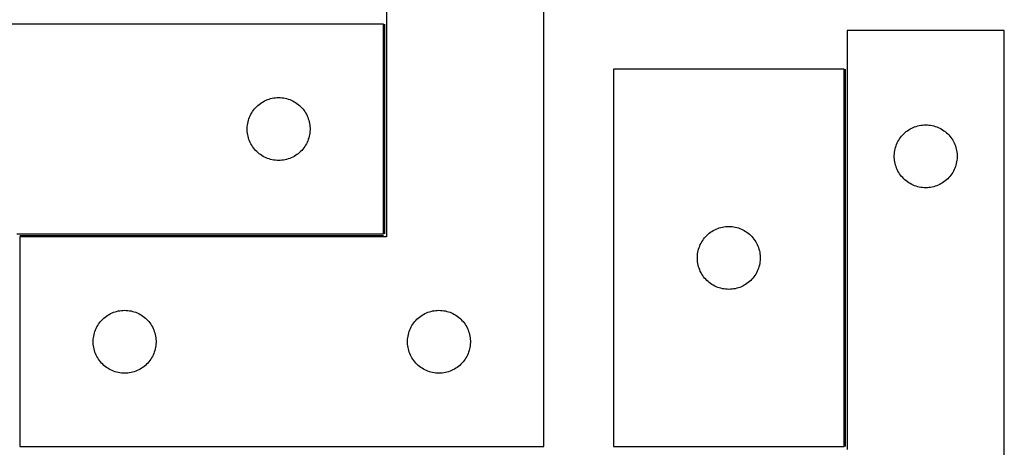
# Model space of a CAD drawing. Header units: millimetres. Extents: x 7 to 1493, y 7 to 2993.
# Tile 12 of 13: x 1024 to 1493, y 2503 to 2707. Entities that reach past the tile are written whole.
import ezdxf

# ---------------------------------------------------------------- set-up
doc = ezdxf.new("R2010")
doc.units = ezdxf.units.MM
doc.layers.add('COMMON', color=5, linetype='CONTINUOUS', true_color=0x0000ff)
doc.layers.add('CUT', color=7, linetype='CONTINUOUS', true_color=0x000000)

msp = doc.modelspace()

# ---------------------------------------------------------------- linework, layer by layer
at = {"layer": 'COMMON'}
for p, q in [((1197.896201, 2604.615022), (1197.896201, 2704.615022)), ((1417.736961, 2503.115021), (1417.736961, 2683.115021)), ((1023.646201, 2603.865021), (1197.1462, 2603.865021))]:
    msp.add_line(p, q, dxfattribs=at)
at = {"layer": 'CUT'}
for p, q in [((1198.646201, 2803.115021), (1198.646201, 2603.115021)), ((1273.646201, 2503.115021), (1273.646201, 2803.115021)), ((1197.1462, 2704.615022), (947.1462, 2704.615022)), ((1197.1462, 2604.615022), (1197.1462, 2704.615022)), ((1493.486961, 2701.61502), (1418.486961, 2701.61502)), ((1418.486961, 2701.61502), (1418.486961, 2501.61502)), ((1493.486961, 2401.61502), (1493.486961, 2701.61502)), ((1416.98696, 2683.115021), (1306.98696, 2683.115021)), ((1306.98696, 2683.115021), (1306.98696, 2503.115021)), ((1416.98696, 2503.115021), (1416.98696, 2683.115021)), ((1143.326133, 2669.120438), (1144.077919, 2669.297857)), ((1144.077919, 2669.297857), (1144.837841, 2669.436341)), ((1144.837841, 2669.436341), (1145.603885, 2669.53552)), ((1145.603885, 2669.53552), (1146.374019, 2669.595134)), ((1146.374019, 2669.595134), (1147.1462, 2669.615022)), ((1147.1462, 2669.615022), (1147.918381, 2669.595134)), ((1147.918381, 2669.595134), (1148.688515, 2669.53552)), ((1148.688515, 2669.53552), (1149.454559, 2669.436341)), ((1149.454559, 2669.436341), (1150.214481, 2669.297857)), ((1150.214481, 2669.297857), (1150.966267, 2669.120438)), ((1135.627993, 2664.22392), (1136.13792, 2664.804122)), ((1136.13792, 2664.804122), (1136.677038, 2665.357305)), ((1136.677038, 2665.357305), (1137.243918, 2665.882001)), ((1137.243918, 2665.882001), (1137.837058, 2666.376819)), ((1137.837058, 2666.376819), (1138.454884, 2666.840447)), ((1138.454884, 2666.840447), (1139.095757, 2667.271656)), ((1139.095757, 2667.271656), (1139.757979, 2667.669301)), ((1139.757979, 2667.669301), (1140.439793, 2668.032328)), ((1140.439793, 2668.032328), (1141.139391, 2668.359776)), ((1141.139391, 2668.359776), (1141.854919, 2668.650774)), ((1141.854919, 2668.650774), (1142.584478, 2668.904553)), ((1142.584478, 2668.904553), (1143.326133, 2669.120438)), ((1150.966267, 2669.120438), (1151.707923, 2668.904553)), ((1151.707923, 2668.904553), (1152.437481, 2668.650774)), ((1152.437481, 2668.650774), (1153.153009, 2668.359776)), ((1153.153009, 2668.359776), (1153.852607, 2668.032328)), ((1153.852607, 2668.032328), (1154.534421, 2667.669301)), ((1154.534421, 2667.669301), (1155.196643, 2667.271656)), ((1155.196643, 2667.271656), (1155.837516, 2666.840447)), ((1155.837516, 2666.840447), (1156.455342, 2666.376819)), ((1156.455342, 2666.376819), (1157.048482, 2665.882001)), ((1157.048482, 2665.882001), (1157.615362, 2665.357305)), ((1157.615362, 2665.357305), (1158.154481, 2664.804122)), ((1158.154481, 2664.804122), (1158.664407, 2664.22392)), ((1132.978862, 2659.543158), (1133.25134, 2660.265941)), ((1133.25134, 2660.265941), (1133.560666, 2660.973738)), ((1133.560666, 2660.973738), (1133.906018, 2661.664673)), ((1133.906018, 2661.664673), (1134.286481, 2662.336914)), ((1134.286481, 2662.336914), (1134.701045, 2662.988678)), ((1134.701045, 2662.988678), (1135.148611, 2663.618236)), ((1135.148611, 2663.618236), (1135.627993, 2664.22392)), ((1158.664407, 2664.22392), (1159.143789, 2663.618236)), ((1159.143789, 2663.618236), (1159.591355, 2662.988678)), ((1159.591355, 2662.988678), (1160.005919, 2662.336914)), ((1160.005919, 2662.336914), (1160.386382, 2661.664673)), ((1160.386382, 2661.664673), (1160.731734, 2660.973738)), ((1160.731734, 2660.973738), (1161.04106, 2660.265941)), ((1161.04106, 2660.265941), (1161.313538, 2659.543158)), ((1132.151173, 2655.001241), (1132.190937, 2655.772654)), ((1132.190937, 2655.772654), (1132.27036, 2656.540997)), ((1132.27036, 2656.540997), (1132.389231, 2657.304234)), ((1132.389231, 2657.304234), (1132.547234, 2658.060338)), ((1132.547234, 2658.060338), (1132.743952, 2658.807307)), ((1132.743952, 2658.807307), (1132.978862, 2659.543158)), ((1161.313538, 2659.543158), (1161.548448, 2658.807307)), ((1161.548448, 2658.807307), (1161.745166, 2658.060338)), ((1161.745166, 2658.060338), (1161.903169, 2657.304234)), ((1161.903169, 2657.304234), (1162.02204, 2656.540997)), ((1162.02204, 2656.540997), (1162.101463, 2655.772654)), ((1162.101463, 2655.772654), (1162.141227, 2655.001241)), ((1449.280554, 2655.032326), (1449.980152, 2655.359774)), ((1449.980152, 2655.359774), (1450.69568, 2655.650772)), ((1450.69568, 2655.650772), (1451.425238, 2655.904551)), ((1451.425238, 2655.904551), (1452.166894, 2656.120436)), ((1452.166894, 2656.120436), (1452.91868, 2656.297855)), ((1452.91868, 2656.297855), (1453.678602, 2656.436339)), ((1453.678602, 2656.436339), (1454.444646, 2656.535518)), ((1454.444646, 2656.535518), (1455.21478, 2656.595132)), ((1455.21478, 2656.595132), (1455.986961, 2656.61502)), ((1455.986961, 2656.61502), (1456.759142, 2656.595132)), ((1456.759142, 2656.595132), (1457.529276, 2656.535518)), ((1457.529276, 2656.535518), (1458.29532, 2656.436339)), ((1458.29532, 2656.436339), (1459.055242, 2656.297855)), ((1459.055242, 2656.297855), (1459.807028, 2656.120436)), ((1459.807028, 2656.120436), (1460.548683, 2655.904551)), ((1460.548683, 2655.904551), (1461.278242, 2655.650772)), ((1461.278242, 2655.650772), (1461.99377, 2655.359774)), ((1461.99377, 2655.359774), (1462.693368, 2655.032326)), ((1132.151173, 2654.228803), (1132.151173, 2655.001241)), ((1132.190937, 2653.45739), (1132.151173, 2654.228803)), ((1132.27036, 2652.689047), (1132.190937, 2653.45739)), ((1132.389231, 2651.925811), (1132.27036, 2652.689047)), ((1132.547234, 2651.169706), (1132.389231, 2651.925811)), ((1132.743952, 2650.422738), (1132.547234, 2651.169706)), ((1132.978862, 2649.686886), (1132.743952, 2650.422738)), ((1161.548448, 2650.422738), (1161.313538, 2649.686886)), ((1161.745166, 2651.169706), (1161.548448, 2650.422738)), ((1161.903169, 2651.925811), (1161.745166, 2651.169706)), ((1162.02204, 2652.689047), (1161.903169, 2651.925811)), ((1162.101463, 2653.45739), (1162.02204, 2652.689047)), ((1162.141227, 2654.228803), (1162.101463, 2653.45739)), ((1162.141227, 2655.001241), (1162.141227, 2654.228803)), ((1443.541806, 2649.988676), (1443.989372, 2650.618234)), ((1443.989372, 2650.618234), (1444.468754, 2651.223918)), ((1444.468754, 2651.223918), (1444.97868, 2651.80412)), ((1444.97868, 2651.80412), (1445.517799, 2652.357303)), ((1445.517799, 2652.357303), (1446.084679, 2652.881999)), ((1446.084679, 2652.881999), (1446.677819, 2653.376817)), ((1446.677819, 2653.376817), (1447.295644, 2653.840445)), ((1447.295644, 2653.840445), (1447.936518, 2654.271654)), ((1447.936518, 2654.271654), (1448.59874, 2654.669299)), ((1448.59874, 2654.669299), (1449.280554, 2655.032326)), ((1462.693368, 2655.032326), (1463.375182, 2654.669299)), ((1463.375182, 2654.669299), (1464.037404, 2654.271654)), ((1464.037404, 2654.271654), (1464.678277, 2653.840445)), ((1464.678277, 2653.840445), (1465.296103, 2653.376817)), ((1465.296103, 2653.376817), (1465.889243, 2652.881999)), ((1465.889243, 2652.881999), (1466.456123, 2652.357303)), ((1466.456123, 2652.357303), (1466.995241, 2651.80412)), ((1466.995241, 2651.80412), (1467.505168, 2651.223918)), ((1467.505168, 2651.223918), (1467.98455, 2650.618234)), ((1467.98455, 2650.618234), (1468.432116, 2649.988676)), ((1133.25134, 2648.964104), (1132.978862, 2649.686886)), ((1133.560666, 2648.256306), (1133.25134, 2648.964104)), ((1133.906018, 2647.565371), (1133.560666, 2648.256306)), ((1134.286481, 2646.89313), (1133.906018, 2647.565371)), ((1134.701045, 2646.241366), (1134.286481, 2646.89313)), ((1135.148611, 2645.611808), (1134.701045, 2646.241366)), ((1159.591355, 2646.241366), (1159.143789, 2645.611808)), ((1160.005919, 2646.89313), (1159.591355, 2646.241366)), ((1160.386382, 2647.565371), (1160.005919, 2646.89313)), ((1160.731734, 2648.256306), (1160.386382, 2647.565371)), ((1161.04106, 2648.964104), (1160.731734, 2648.256306)), ((1161.313538, 2649.686886), (1161.04106, 2648.964104)), ((1441.387995, 2645.060336), (1441.584713, 2645.807305)), ((1441.584713, 2645.807305), (1441.819623, 2646.543156)), ((1441.819623, 2646.543156), (1442.092101, 2647.265939)), ((1442.092101, 2647.265939), (1442.401427, 2647.973736)), ((1442.401427, 2647.973736), (1442.746779, 2648.664671)), ((1442.746779, 2648.664671), (1443.127242, 2649.336912)), ((1443.127242, 2649.336912), (1443.541806, 2649.988676)), ((1468.432116, 2649.988676), (1468.84668, 2649.336912)), ((1468.84668, 2649.336912), (1469.227143, 2648.664671)), ((1469.227143, 2648.664671), (1469.572495, 2647.973736)), ((1469.572495, 2647.973736), (1469.88182, 2647.265939)), ((1469.88182, 2647.265939), (1470.154299, 2646.543156)), ((1470.154299, 2646.543156), (1470.389209, 2645.807305)), ((1470.389209, 2645.807305), (1470.585927, 2645.060336)), ((1135.627993, 2645.006124), (1135.148611, 2645.611808)), ((1136.13792, 2644.425922), (1135.627993, 2645.006124)), ((1136.677038, 2643.872739), (1136.13792, 2644.425922)), ((1137.243918, 2643.348043), (1136.677038, 2643.872739)), ((1137.837058, 2642.853225), (1137.243918, 2643.348043)), ((1138.454884, 2642.389597), (1137.837058, 2642.853225)), ((1139.095757, 2641.958389), (1138.454884, 2642.389597)), ((1139.757979, 2641.560744), (1139.095757, 2641.958389)), ((1140.439793, 2641.197716), (1139.757979, 2641.560744)), ((1141.139391, 2640.870269), (1140.439793, 2641.197716)), ((1153.852607, 2641.197716), (1153.153009, 2640.870269)), ((1154.534421, 2641.560744), (1153.852607, 2641.197716)), ((1155.196643, 2641.958389), (1154.534421, 2641.560744)), ((1155.837516, 2642.389597), (1155.196643, 2641.958389)), ((1156.455342, 2642.853225), (1155.837516, 2642.389597)), ((1157.048482, 2643.348043), (1156.455342, 2642.853225)), ((1157.615362, 2643.872739), (1157.048482, 2643.348043)), ((1158.154481, 2644.425922), (1157.615362, 2643.872739)), ((1158.664407, 2645.006124), (1158.154481, 2644.425922)), ((1159.143789, 2645.611808), (1158.664407, 2645.006124)), ((1440.991934, 2642.001239), (1441.031698, 2642.772652)), ((1440.991934, 2641.228801), (1440.991934, 2642.001239)), ((1441.031698, 2640.457388), (1440.991934, 2641.228801)), ((1441.031698, 2642.772652), (1441.111121, 2643.540995)), ((1441.111121, 2643.540995), (1441.229992, 2644.304232)), ((1441.229992, 2644.304232), (1441.387995, 2645.060336)), ((1470.585927, 2645.060336), (1470.74393, 2644.304232)), ((1470.74393, 2644.304232), (1470.862801, 2643.540995)), ((1470.862801, 2643.540995), (1470.942224, 2642.772652)), ((1470.942224, 2642.772652), (1470.981988, 2642.001239)), ((1470.981988, 2641.228801), (1470.942224, 2640.457388)), ((1470.981988, 2642.001239), (1470.981988, 2641.228801)), ((1141.854919, 2640.57927), (1141.139391, 2640.870269)), ((1142.584478, 2640.325491), (1141.854919, 2640.57927)), ((1143.326133, 2640.109606), (1142.584478, 2640.325491)), ((1144.077919, 2639.932187), (1143.326133, 2640.109606)), ((1144.837841, 2639.793704), (1144.077919, 2639.932187)), ((1145.603885, 2639.694524), (1144.837841, 2639.793704)), ((1146.374019, 2639.634911), (1145.603885, 2639.694524)), ((1147.1462, 2639.615022), (1146.374019, 2639.634911)), ((1147.918381, 2639.634911), (1147.1462, 2639.615022)), ((1148.688515, 2639.694524), (1147.918381, 2639.634911)), ((1149.454559, 2639.793704), (1148.688515, 2639.694524)), ((1150.214481, 2639.932187), (1149.454559, 2639.793704)), ((1150.966267, 2640.109606), (1150.214481, 2639.932187)), ((1151.707923, 2640.325491), (1150.966267, 2640.109606)), ((1152.437481, 2640.57927), (1151.707923, 2640.325491)), ((1153.153009, 2640.870269), (1152.437481, 2640.57927)), ((1441.111121, 2639.689045), (1441.031698, 2640.457388)), ((1441.229992, 2638.925809), (1441.111121, 2639.689045)), ((1441.387995, 2638.169704), (1441.229992, 2638.925809)), ((1441.584713, 2637.422736), (1441.387995, 2638.169704)), ((1441.819623, 2636.686884), (1441.584713, 2637.422736)), ((1442.092101, 2635.964102), (1441.819623, 2636.686884)), ((1470.154299, 2636.686884), (1469.88182, 2635.964102)), ((1470.389209, 2637.422736), (1470.154299, 2636.686884)), ((1470.585927, 2638.169704), (1470.389209, 2637.422736)), ((1470.74393, 2638.925809), (1470.585927, 2638.169704)), ((1470.862801, 2639.689045), (1470.74393, 2638.925809)), ((1470.942224, 2640.457388), (1470.862801, 2639.689045)), ((1442.401427, 2635.256304), (1442.092101, 2635.964102)), ((1442.746779, 2634.565369), (1442.401427, 2635.256304)), ((1443.127242, 2633.893128), (1442.746779, 2634.565369)), ((1443.541806, 2633.241364), (1443.127242, 2633.893128)), ((1443.989372, 2632.611806), (1443.541806, 2633.241364)), ((1444.468754, 2632.006122), (1443.989372, 2632.611806)), ((1444.97868, 2631.42592), (1444.468754, 2632.006122)), ((1467.505168, 2632.006122), (1466.995241, 2631.42592)), ((1467.98455, 2632.611806), (1467.505168, 2632.006122)), ((1468.432116, 2633.241364), (1467.98455, 2632.611806)), ((1468.84668, 2633.893128), (1468.432116, 2633.241364)), ((1469.227143, 2634.565369), (1468.84668, 2633.893128)), ((1469.572495, 2635.256304), (1469.227143, 2634.565369)), ((1469.88182, 2635.964102), (1469.572495, 2635.256304)), ((1445.517799, 2630.872737), (1444.97868, 2631.42592)), ((1446.084679, 2630.348041), (1445.517799, 2630.872737)), ((1446.677819, 2629.853223), (1446.084679, 2630.348041)), ((1447.295644, 2629.389595), (1446.677819, 2629.853223)), ((1447.936518, 2628.958387), (1447.295644, 2629.389595)), ((1448.59874, 2628.560742), (1447.936518, 2628.958387)), ((1449.280554, 2628.197714), (1448.59874, 2628.560742)), ((1449.980152, 2627.870267), (1449.280554, 2628.197714)), ((1450.69568, 2627.579268), (1449.980152, 2627.870267)), ((1451.425238, 2627.325489), (1450.69568, 2627.579268)), ((1452.166894, 2627.109604), (1451.425238, 2627.325489)), ((1452.91868, 2626.932185), (1452.166894, 2627.109604)), ((1453.678602, 2626.793702), (1452.91868, 2626.932185)), ((1459.055242, 2626.932185), (1458.29532, 2626.793702)), ((1459.807028, 2627.109604), (1459.055242, 2626.932185)), ((1460.548683, 2627.325489), (1459.807028, 2627.109604)), ((1461.278242, 2627.579268), (1460.548683, 2627.325489)), ((1461.99377, 2627.870267), (1461.278242, 2627.579268)), ((1462.693368, 2628.197714), (1461.99377, 2627.870267)), ((1463.375182, 2628.560742), (1462.693368, 2628.197714)), ((1464.037404, 2628.958387), (1463.375182, 2628.560742)), ((1464.678277, 2629.389595), (1464.037404, 2628.958387)), ((1465.296103, 2629.853223), (1464.678277, 2629.389595)), ((1465.889243, 2630.348041), (1465.296103, 2629.853223)), ((1466.456123, 2630.872737), (1465.889243, 2630.348041)), ((1466.995241, 2631.42592), (1466.456123, 2630.872737)), ((1454.444646, 2626.694522), (1453.678602, 2626.793702)), ((1455.21478, 2626.634909), (1454.444646, 2626.694522)), ((1455.986961, 2626.61502), (1455.21478, 2626.634909)), ((1456.759142, 2626.634909), (1455.986961, 2626.61502)), ((1457.529276, 2626.694522), (1456.759142, 2626.634909)), ((1458.29532, 2626.793702), (1457.529276, 2626.694522)), ((1361.214779, 2608.095133), (1361.98696, 2608.115021)), ((1361.98696, 2608.115021), (1362.759141, 2608.095133)), ((1022.1462, 2604.615022), (1197.1462, 2604.615022)), ((1350.978679, 2603.304121), (1351.517798, 2603.857304)), ((1351.517798, 2603.857304), (1352.084678, 2604.382)), ((1352.084678, 2604.382), (1352.677818, 2604.876818)), ((1352.677818, 2604.876818), (1353.295643, 2605.340446)), ((1353.295643, 2605.340446), (1353.936517, 2605.771655)), ((1353.936517, 2605.771655), (1354.598739, 2606.1693)), ((1354.598739, 2606.1693), (1355.280553, 2606.532327)), ((1355.280553, 2606.532327), (1355.980151, 2606.859775)), ((1355.980151, 2606.859775), (1356.695679, 2607.150773)), ((1356.695679, 2607.150773), (1357.425237, 2607.404552)), ((1357.425237, 2607.404552), (1358.166893, 2607.620437)), ((1358.166893, 2607.620437), (1358.918679, 2607.797856)), ((1358.918679, 2607.797856), (1359.678601, 2607.93634)), ((1359.678601, 2607.93634), (1360.444645, 2608.035519)), ((1360.444645, 2608.035519), (1361.214779, 2608.095133)), ((1362.759141, 2608.095133), (1363.529275, 2608.035519)), ((1363.529275, 2608.035519), (1364.295319, 2607.93634)), ((1364.295319, 2607.93634), (1365.055241, 2607.797856)), ((1365.055241, 2607.797856), (1365.807027, 2607.620437)), ((1365.807027, 2607.620437), (1366.548682, 2607.404552)), ((1366.548682, 2607.404552), (1367.278241, 2607.150773)), ((1367.278241, 2607.150773), (1367.993769, 2606.859775)), ((1367.993769, 2606.859775), (1368.693367, 2606.532327)), ((1368.693367, 2606.532327), (1369.375181, 2606.1693)), ((1369.375181, 2606.1693), (1370.037403, 2605.771655)), ((1370.037403, 2605.771655), (1370.678276, 2605.340446)), ((1370.678276, 2605.340446), (1371.296102, 2604.876818)), ((1371.296102, 2604.876818), (1371.889242, 2604.382)), ((1371.889242, 2604.382), (1372.456122, 2603.857304)), ((1372.456122, 2603.857304), (1372.99524, 2603.304121)), ((1198.646201, 2603.115021), (1023.646201, 2603.115021)), ((1023.646201, 2603.115021), (1023.646201, 2503.115021)), ((1347.819622, 2598.043157), (1348.0921, 2598.76594)), ((1348.0921, 2598.76594), (1348.401426, 2599.473737)), ((1348.401426, 2599.473737), (1348.746778, 2600.164672)), ((1348.746778, 2600.164672), (1349.127241, 2600.836913)), ((1349.127241, 2600.836913), (1349.541805, 2601.488677)), ((1349.541805, 2601.488677), (1349.989371, 2602.118235)), ((1349.989371, 2602.118235), (1350.468753, 2602.723919)), ((1350.468753, 2602.723919), (1350.978679, 2603.304121)), ((1372.99524, 2603.304121), (1373.505167, 2602.723919)), ((1373.505167, 2602.723919), (1373.984549, 2602.118235)), ((1373.984549, 2602.118235), (1374.432115, 2601.488677)), ((1374.432115, 2601.488677), (1374.846679, 2600.836913)), ((1374.846679, 2600.836913), (1375.227142, 2600.164672)), ((1375.227142, 2600.164672), (1375.572494, 2599.473737)), ((1375.572494, 2599.473737), (1375.881819, 2598.76594)), ((1375.881819, 2598.76594), (1376.154298, 2598.043157)), ((1346.991933, 2593.50124), (1347.031697, 2594.272653)), ((1347.031697, 2594.272653), (1347.11112, 2595.040996)), ((1347.11112, 2595.040996), (1347.229991, 2595.804233)), ((1347.229991, 2595.804233), (1347.387994, 2596.560337)), ((1347.387994, 2596.560337), (1347.584712, 2597.307306)), ((1347.584712, 2597.307306), (1347.819622, 2598.043157)), ((1376.154298, 2598.043157), (1376.389208, 2597.307306)), ((1376.389208, 2597.307306), (1376.585926, 2596.560337)), ((1376.585926, 2596.560337), (1376.743929, 2595.804233)), ((1376.743929, 2595.804233), (1376.8628, 2595.040996)), ((1376.8628, 2595.040996), (1376.942223, 2594.272653)), ((1376.942223, 2594.272653), (1376.981987, 2593.50124)), ((1346.991933, 2592.728802), (1346.991933, 2593.50124)), ((1347.031697, 2591.957389), (1346.991933, 2592.728802)), ((1347.11112, 2591.189046), (1347.031697, 2591.957389)), ((1347.229991, 2590.42581), (1347.11112, 2591.189046)), ((1347.387994, 2589.669705), (1347.229991, 2590.42581)), ((1347.584712, 2588.922737), (1347.387994, 2589.669705)), ((1376.585926, 2589.669705), (1376.389208, 2588.922737)), ((1376.743929, 2590.42581), (1376.585926, 2589.669705)), ((1376.8628, 2591.189046), (1376.743929, 2590.42581)), ((1376.942223, 2591.957389), (1376.8628, 2591.189046)), ((1376.981987, 2592.728802), (1376.942223, 2591.957389)), ((1376.981987, 2593.50124), (1376.981987, 2592.728802)), ((1347.819622, 2588.186885), (1347.584712, 2588.922737)), ((1348.0921, 2587.464103), (1347.819622, 2588.186885)), ((1348.401426, 2586.756305), (1348.0921, 2587.464103)), ((1348.746778, 2586.06537), (1348.401426, 2586.756305)), ((1349.127241, 2585.393129), (1348.746778, 2586.06537)), ((1349.541805, 2584.741365), (1349.127241, 2585.393129)), ((1349.989371, 2584.111807), (1349.541805, 2584.741365)), ((1374.432115, 2584.741365), (1373.984549, 2584.111807)), ((1374.846679, 2585.393129), (1374.432115, 2584.741365)), ((1375.227142, 2586.06537), (1374.846679, 2585.393129)), ((1375.572494, 2586.756305), (1375.227142, 2586.06537)), ((1375.881819, 2587.464103), (1375.572494, 2586.756305)), ((1376.154298, 2588.186885), (1375.881819, 2587.464103)), ((1376.389208, 2588.922737), (1376.154298, 2588.186885)), ((1350.468753, 2583.506123), (1349.989371, 2584.111807)), ((1350.978679, 2582.925921), (1350.468753, 2583.506123)), ((1351.517798, 2582.372738), (1350.978679, 2582.925921)), ((1352.084678, 2581.848042), (1351.517798, 2582.372738)), ((1352.677818, 2581.353224), (1352.084678, 2581.848042)), ((1353.295643, 2580.889596), (1352.677818, 2581.353224)), ((1353.936517, 2580.458388), (1353.295643, 2580.889596)), ((1354.598739, 2580.060743), (1353.936517, 2580.458388)), ((1355.280553, 2579.697715), (1354.598739, 2580.060743)), ((1369.375181, 2580.060743), (1368.693367, 2579.697715)), ((1370.037403, 2580.458388), (1369.375181, 2580.060743)), ((1370.678276, 2580.889596), (1370.037403, 2580.458388)), ((1371.296102, 2581.353224), (1370.678276, 2580.889596)), ((1371.889242, 2581.848042), (1371.296102, 2581.353224)), ((1372.456122, 2582.372738), (1371.889242, 2581.848042)), ((1372.99524, 2582.925921), (1372.456122, 2582.372738)), ((1373.505167, 2583.506123), (1372.99524, 2582.925921)), ((1373.984549, 2584.111807), (1373.505167, 2583.506123)), ((1355.980151, 2579.370268), (1355.280553, 2579.697715)), ((1356.695679, 2579.079269), (1355.980151, 2579.370268)), ((1357.425237, 2578.82549), (1356.695679, 2579.079269)), ((1358.166893, 2578.609605), (1357.425237, 2578.82549)), ((1358.918679, 2578.432186), (1358.166893, 2578.609605)), ((1359.678601, 2578.293703), (1358.918679, 2578.432186)), ((1360.444645, 2578.194523), (1359.678601, 2578.293703)), ((1361.214779, 2578.13491), (1360.444645, 2578.194523)), ((1361.98696, 2578.115021), (1361.214779, 2578.13491)), ((1362.759141, 2578.13491), (1361.98696, 2578.115021)), ((1363.529275, 2578.194523), (1362.759141, 2578.13491)), ((1364.295319, 2578.293703), (1363.529275, 2578.194523)), ((1365.055241, 2578.432186), (1364.295319, 2578.293703)), ((1365.807027, 2578.609605), (1365.055241, 2578.432186)), ((1366.548682, 2578.82549), (1365.807027, 2578.609605)), ((1367.278241, 2579.079269), (1366.548682, 2578.82549)), ((1367.993769, 2579.370268), (1367.278241, 2579.079269)), ((1368.693367, 2579.697715), (1367.993769, 2579.370268)), ((1065.595758, 2565.771655), (1066.25798, 2566.1693)), ((1066.25798, 2566.1693), (1066.939794, 2566.532327)), ((1066.939794, 2566.532327), (1067.639392, 2566.859775)), ((1067.639392, 2566.859775), (1068.35492, 2567.150773)), ((1068.35492, 2567.150773), (1069.084479, 2567.404552)), ((1069.084479, 2567.404552), (1069.826134, 2567.620437)), ((1069.826134, 2567.620437), (1070.57792, 2567.797856)), ((1070.57792, 2567.797856), (1071.337842, 2567.93634)), ((1071.337842, 2567.93634), (1072.103886, 2568.035519)), ((1072.103886, 2568.035519), (1072.87402, 2568.095133)), ((1072.87402, 2568.095133), (1073.646201, 2568.115021)), ((1073.646201, 2568.115021), (1074.418382, 2568.095133)), ((1074.418382, 2568.095133), (1075.188516, 2568.035519)), ((1075.188516, 2568.035519), (1075.95456, 2567.93634)), ((1075.95456, 2567.93634), (1076.714482, 2567.797856)), ((1076.714482, 2567.797856), (1077.466268, 2567.620437)), ((1077.466268, 2567.620437), (1078.207924, 2567.404552)), ((1078.207924, 2567.404552), (1078.937482, 2567.150773)), ((1078.937482, 2567.150773), (1079.65301, 2566.859775)), ((1079.65301, 2566.859775), (1080.352608, 2566.532327)), ((1080.352608, 2566.532327), (1081.034422, 2566.1693)), ((1081.034422, 2566.1693), (1081.696644, 2565.771655)), ((1215.595758, 2565.771655), (1216.25798, 2566.1693)), ((1216.25798, 2566.1693), (1216.939794, 2566.532327)), ((1216.939794, 2566.532327), (1217.639392, 2566.859775)), ((1217.639392, 2566.859775), (1218.35492, 2567.150773)), ((1218.35492, 2567.150773), (1219.084479, 2567.404552)), ((1219.084479, 2567.404552), (1219.826134, 2567.620437)), ((1219.826134, 2567.620437), (1220.57792, 2567.797856)), ((1220.57792, 2567.797856), (1221.337842, 2567.93634)), ((1221.337842, 2567.93634), (1222.103886, 2568.035519)), ((1222.103886, 2568.035519), (1222.87402, 2568.095133)), ((1222.87402, 2568.095133), (1223.646201, 2568.115021)), ((1223.646201, 2568.115021), (1224.418382, 2568.095133)), ((1224.418382, 2568.095133), (1225.188516, 2568.035519)), ((1225.188516, 2568.035519), (1225.95456, 2567.93634)), ((1225.95456, 2567.93634), (1226.714482, 2567.797856)), ((1226.714482, 2567.797856), (1227.466268, 2567.620437)), ((1227.466268, 2567.620437), (1228.207924, 2567.404552)), ((1228.207924, 2567.404552), (1228.937482, 2567.150773)), ((1228.937482, 2567.150773), (1229.65301, 2566.859775)), ((1229.65301, 2566.859775), (1230.352608, 2566.532327)), ((1230.352608, 2566.532327), (1231.034422, 2566.1693)), ((1231.034422, 2566.1693), (1231.696644, 2565.771655)), ((1060.786482, 2560.836913), (1061.201046, 2561.488677)), ((1061.201046, 2561.488677), (1061.648612, 2562.118235)), ((1061.648612, 2562.118235), (1062.127994, 2562.723919)), ((1062.127994, 2562.723919), (1062.637921, 2563.304121)), ((1062.637921, 2563.304121), (1063.177039, 2563.857304)), ((1063.177039, 2563.857304), (1063.743919, 2564.382)), ((1063.743919, 2564.382), (1064.337059, 2564.876818)), ((1064.337059, 2564.876818), (1064.954885, 2565.340446)), ((1064.954885, 2565.340446), (1065.595758, 2565.771655)), ((1081.696644, 2565.771655), (1082.337517, 2565.340446)), ((1082.337517, 2565.340446), (1082.955343, 2564.876818)), ((1082.955343, 2564.876818), (1083.548483, 2564.382)), ((1083.548483, 2564.382), (1084.115363, 2563.857304)), ((1084.115363, 2563.857304), (1084.654482, 2563.304121)), ((1084.654482, 2563.304121), (1085.164408, 2562.723919)), ((1085.164408, 2562.723919), (1085.64379, 2562.118235)), ((1085.64379, 2562.118235), (1086.091356, 2561.488677)), ((1086.091356, 2561.488677), (1086.50592, 2560.836913)), ((1210.786482, 2560.836913), (1211.201046, 2561.488677)), ((1211.201046, 2561.488677), (1211.648612, 2562.118235)), ((1211.648612, 2562.118235), (1212.127994, 2562.723919)), ((1212.127994, 2562.723919), (1212.637921, 2563.304121)), ((1212.637921, 2563.304121), (1213.177039, 2563.857304)), ((1213.177039, 2563.857304), (1213.743919, 2564.382)), ((1213.743919, 2564.382), (1214.337059, 2564.876818)), ((1214.337059, 2564.876818), (1214.954885, 2565.340446)), ((1214.954885, 2565.340446), (1215.595758, 2565.771655)), ((1231.696644, 2565.771655), (1232.337517, 2565.340446)), ((1232.337517, 2565.340446), (1232.955343, 2564.876818)), ((1232.955343, 2564.876818), (1233.548483, 2564.382)), ((1233.548483, 2564.382), (1234.115363, 2563.857304)), ((1234.115363, 2563.857304), (1234.654482, 2563.304121)), ((1234.654482, 2563.304121), (1235.164408, 2562.723919)), ((1235.164408, 2562.723919), (1235.64379, 2562.118235)), ((1235.64379, 2562.118235), (1236.091356, 2561.488677)), ((1236.091356, 2561.488677), (1236.50592, 2560.836913)), ((1058.889232, 2555.804233), (1059.047235, 2556.560337)), ((1059.047235, 2556.560337), (1059.243953, 2557.307306)), ((1059.243953, 2557.307306), (1059.478863, 2558.043157)), ((1059.478863, 2558.043157), (1059.751341, 2558.76594)), ((1059.751341, 2558.76594), (1060.060667, 2559.473737)), ((1060.060667, 2559.473737), (1060.406019, 2560.164672)), ((1060.406019, 2560.164672), (1060.786482, 2560.836913)), ((1086.50592, 2560.836913), (1086.886383, 2560.164672)), ((1086.886383, 2560.164672), (1087.231735, 2559.473737)), ((1087.231735, 2559.473737), (1087.541061, 2558.76594)), ((1087.541061, 2558.76594), (1087.813539, 2558.043157)), ((1087.813539, 2558.043157), (1088.048449, 2557.307306)), ((1088.048449, 2557.307306), (1088.245167, 2556.560337)), ((1088.245167, 2556.560337), (1088.40317, 2555.804233)), ((1208.889232, 2555.804233), (1209.047235, 2556.560337)), ((1209.047235, 2556.560337), (1209.243953, 2557.307306)), ((1209.243953, 2557.307306), (1209.478863, 2558.043157)), ((1209.478863, 2558.043157), (1209.751341, 2558.76594)), ((1209.751341, 2558.76594), (1210.060667, 2559.473737)), ((1210.060667, 2559.473737), (1210.406019, 2560.164672)), ((1210.406019, 2560.164672), (1210.786482, 2560.836913)), ((1236.50592, 2560.836913), (1236.886383, 2560.164672)), ((1236.886383, 2560.164672), (1237.231735, 2559.473737)), ((1237.231735, 2559.473737), (1237.541061, 2558.76594)), ((1237.541061, 2558.76594), (1237.813539, 2558.043157)), ((1237.813539, 2558.043157), (1238.048449, 2557.307306)), ((1238.048449, 2557.307306), (1238.245167, 2556.560337)), ((1238.245167, 2556.560337), (1238.40317, 2555.804233)), ((1058.651174, 2553.50124), (1058.690938, 2554.272653)), ((1058.651174, 2552.728802), (1058.651174, 2553.50124)), ((1058.690938, 2551.957389), (1058.651174, 2552.728802)), ((1058.690938, 2554.272653), (1058.770361, 2555.040996)), ((1058.770361, 2551.189046), (1058.690938, 2551.957389)), ((1058.770361, 2555.040996), (1058.889232, 2555.804233)), ((1088.40317, 2555.804233), (1088.522041, 2555.040996)), ((1088.522041, 2555.040996), (1088.601464, 2554.272653)), ((1088.601464, 2551.957389), (1088.522041, 2551.189046)), ((1088.601464, 2554.272653), (1088.641228, 2553.50124)), ((1088.641228, 2552.728802), (1088.601464, 2551.957389)), ((1088.641228, 2553.50124), (1088.641228, 2552.728802)), ((1208.651174, 2553.50124), (1208.690938, 2554.272653)), ((1208.651174, 2552.728802), (1208.651174, 2553.50124)), ((1208.690938, 2551.957389), (1208.651174, 2552.728802)), ((1208.690938, 2554.272653), (1208.770361, 2555.040996)), ((1208.770361, 2551.189046), (1208.690938, 2551.957389)), ((1208.770361, 2555.040996), (1208.889232, 2555.804233)), ((1238.40317, 2555.804233), (1238.522041, 2555.040996)), ((1238.522041, 2555.040996), (1238.601464, 2554.272653)), ((1238.601464, 2551.957389), (1238.522041, 2551.189046)), ((1238.601464, 2554.272653), (1238.641228, 2553.50124)), ((1238.641228, 2552.728802), (1238.601464, 2551.957389)), ((1238.641228, 2553.50124), (1238.641228, 2552.728802)), ((1058.889232, 2550.42581), (1058.770361, 2551.189046)), ((1059.047235, 2549.669705), (1058.889232, 2550.42581)), ((1059.243953, 2548.922737), (1059.047235, 2549.669705)), ((1059.478863, 2548.186885), (1059.243953, 2548.922737)), ((1059.751341, 2547.464103), (1059.478863, 2548.186885)), ((1060.060667, 2546.756305), (1059.751341, 2547.464103)), ((1087.541061, 2547.464103), (1087.231735, 2546.756305)), ((1087.813539, 2548.186885), (1087.541061, 2547.464103)), ((1088.048449, 2548.922737), (1087.813539, 2548.186885)), ((1088.245167, 2549.669705), (1088.048449, 2548.922737)), ((1088.40317, 2550.42581), (1088.245167, 2549.669705)), ((1088.522041, 2551.189046), (1088.40317, 2550.42581)), ((1208.889232, 2550.42581), (1208.770361, 2551.189046)), ((1209.047235, 2549.669705), (1208.889232, 2550.42581)), ((1209.243953, 2548.922737), (1209.047235, 2549.669705)), ((1209.478863, 2548.186885), (1209.243953, 2548.922737)), ((1209.751341, 2547.464103), (1209.478863, 2548.186885)), ((1210.060667, 2546.756305), (1209.751341, 2547.464103)), ((1237.541061, 2547.464103), (1237.231735, 2546.756305)), ((1237.813539, 2548.186885), (1237.541061, 2547.464103)), ((1238.048449, 2548.922737), (1237.813539, 2548.186885)), ((1238.245167, 2549.669705), (1238.048449, 2548.922737)), ((1238.40317, 2550.42581), (1238.245167, 2549.669705)), ((1238.522041, 2551.189046), (1238.40317, 2550.42581)), ((1060.406019, 2546.06537), (1060.060667, 2546.756305)), ((1060.786482, 2545.393129), (1060.406019, 2546.06537)), ((1061.201046, 2544.741365), (1060.786482, 2545.393129)), ((1061.648612, 2544.111807), (1061.201046, 2544.741365)), ((1062.127994, 2543.506123), (1061.648612, 2544.111807)), ((1062.637921, 2542.925921), (1062.127994, 2543.506123)), ((1063.177039, 2542.372738), (1062.637921, 2542.925921)), ((1063.743919, 2541.848042), (1063.177039, 2542.372738)), ((1084.115363, 2542.372738), (1083.548483, 2541.848042)), ((1084.654482, 2542.925921), (1084.115363, 2542.372738)), ((1085.164408, 2543.506123), (1084.654482, 2542.925921)), ((1085.64379, 2544.111807), (1085.164408, 2543.506123)), ((1086.091356, 2544.741365), (1085.64379, 2544.111807)), ((1086.50592, 2545.393129), (1086.091356, 2544.741365)), ((1086.886383, 2546.06537), (1086.50592, 2545.393129)), ((1087.231735, 2546.756305), (1086.886383, 2546.06537)), ((1210.406019, 2546.06537), (1210.060667, 2546.756305)), ((1210.786482, 2545.393129), (1210.406019, 2546.06537)), ((1211.201046, 2544.741365), (1210.786482, 2545.393129)), ((1211.648612, 2544.111807), (1211.201046, 2544.741365)), ((1212.127994, 2543.506123), (1211.648612, 2544.111807)), ((1212.637921, 2542.925921), (1212.127994, 2543.506123)), ((1213.177039, 2542.372738), (1212.637921, 2542.925921)), ((1213.743919, 2541.848042), (1213.177039, 2542.372738)), ((1234.115363, 2542.372738), (1233.548483, 2541.848042)), ((1234.654482, 2542.925921), (1234.115363, 2542.372738)), ((1235.164408, 2543.506123), (1234.654482, 2542.925921)), ((1235.64379, 2544.111807), (1235.164408, 2543.506123)), ((1236.091356, 2544.741365), (1235.64379, 2544.111807)), ((1236.50592, 2545.393129), (1236.091356, 2544.741365)), ((1236.886383, 2546.06537), (1236.50592, 2545.393129)), ((1237.231735, 2546.756305), (1236.886383, 2546.06537)), ((1064.337059, 2541.353224), (1063.743919, 2541.848042)), ((1064.954885, 2540.889596), (1064.337059, 2541.353224)), ((1065.595758, 2540.458388), (1064.954885, 2540.889596)), ((1066.25798, 2540.060743), (1065.595758, 2540.458388)), ((1066.939794, 2539.697715), (1066.25798, 2540.060743)), ((1067.639392, 2539.370268), (1066.939794, 2539.697715)), ((1068.35492, 2539.079269), (1067.639392, 2539.370268)), ((1069.084479, 2538.82549), (1068.35492, 2539.079269)), ((1069.826134, 2538.609605), (1069.084479, 2538.82549)), ((1070.57792, 2538.432186), (1069.826134, 2538.609605)), ((1071.337842, 2538.293703), (1070.57792, 2538.432186)), ((1072.103886, 2538.194523), (1071.337842, 2538.293703)), ((1072.87402, 2538.13491), (1072.103886, 2538.194523)), ((1073.646201, 2538.115021), (1072.87402, 2538.13491)), ((1074.418382, 2538.13491), (1073.646201, 2538.115021)), ((1075.188516, 2538.194523), (1074.418382, 2538.13491)), ((1075.95456, 2538.293703), (1075.188516, 2538.194523)), ((1076.714482, 2538.432186), (1075.95456, 2538.293703)), ((1077.466268, 2538.609605), (1076.714482, 2538.432186)), ((1078.207924, 2538.82549), (1077.466268, 2538.609605)), ((1078.937482, 2539.079269), (1078.207924, 2538.82549)), ((1079.65301, 2539.370268), (1078.937482, 2539.079269)), ((1080.352608, 2539.697715), (1079.65301, 2539.370268)), ((1081.034422, 2540.060743), (1080.352608, 2539.697715)), ((1081.696644, 2540.458388), (1081.034422, 2540.060743)), ((1082.337517, 2540.889596), (1081.696644, 2540.458388)), ((1082.955343, 2541.353224), (1082.337517, 2540.889596)), ((1083.548483, 2541.848042), (1082.955343, 2541.353224)), ((1214.337059, 2541.353224), (1213.743919, 2541.848042)), ((1214.954885, 2540.889596), (1214.337059, 2541.353224)), ((1215.595758, 2540.458388), (1214.954885, 2540.889596)), ((1216.25798, 2540.060743), (1215.595758, 2540.458388)), ((1216.939794, 2539.697715), (1216.25798, 2540.060743)), ((1217.639392, 2539.370268), (1216.939794, 2539.697715)), ((1218.35492, 2539.079269), (1217.639392, 2539.370268)), ((1219.084479, 2538.82549), (1218.35492, 2539.079269)), ((1219.826134, 2538.609605), (1219.084479, 2538.82549)), ((1220.57792, 2538.432186), (1219.826134, 2538.609605)), ((1221.337842, 2538.293703), (1220.57792, 2538.432186)), ((1222.103886, 2538.194523), (1221.337842, 2538.293703)), ((1222.87402, 2538.13491), (1222.103886, 2538.194523)), ((1223.646201, 2538.115021), (1222.87402, 2538.13491)), ((1224.418382, 2538.13491), (1223.646201, 2538.115021)), ((1225.188516, 2538.194523), (1224.418382, 2538.13491)), ((1225.95456, 2538.293703), (1225.188516, 2538.194523)), ((1226.714482, 2538.432186), (1225.95456, 2538.293703)), ((1227.466268, 2538.609605), (1226.714482, 2538.432186)), ((1228.207924, 2538.82549), (1227.466268, 2538.609605)), ((1228.937482, 2539.079269), (1228.207924, 2538.82549)), ((1229.65301, 2539.370268), (1228.937482, 2539.079269)), ((1230.352608, 2539.697715), (1229.65301, 2539.370268)), ((1231.034422, 2540.060743), (1230.352608, 2539.697715)), ((1231.696644, 2540.458388), (1231.034422, 2540.060743)), ((1232.337517, 2540.889596), (1231.696644, 2540.458388)), ((1232.955343, 2541.353224), (1232.337517, 2540.889596)), ((1233.548483, 2541.848042), (1232.955343, 2541.353224)), ((1023.646201, 2503.115021), (1273.646201, 2503.115021)), ((1306.98696, 2503.115021), (1416.98696, 2503.115021))]:
    msp.add_line(p, q, dxfattribs=at)

doc.saveas('drawing.dxf')
